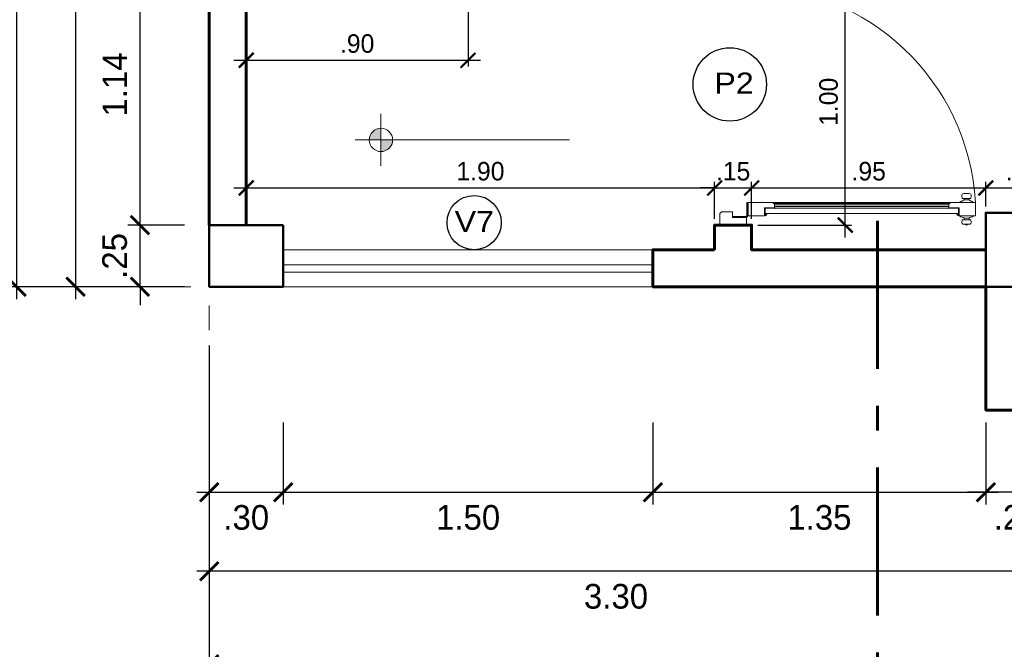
# Model space of a CAD drawing. Header units: metres. Extents: x -13 to 533, y -25 to 219.
# Tile 44 of 99: x 46.27 to 50.26, y -1.47 to 1.08. Entities that reach past the tile are written whole.
import ezdxf

# ---------------------------------------------------------------- set-up
doc = ezdxf.new("R2010")
doc.units = ezdxf.units.M
for name, pattern in [('ACAD_ISO03W100', [30, 12, -18]), ('ACAD_ISO10W100', [18, 12, -3, 0, -3]), ('DASHDOT', [1, 0.5, -0.25, 0, -0.25]), ('DASHED2', [0.375, 0.25, -0.125])]:
    doc.linetypes.add(name, pattern=pattern)
for name, color, linetype, lineweight in [('COLUMNAS', 5, 'Continuous', 80), ('CORTES', 252, 'Continuous', 25), ('COTAS', 4, 'Continuous', 13), ('EJES', 251, 'Continuous', 20), ('NPT', 255, 'Continuous', 13), ('Pluma 0.2', 252, 'Continuous', 20), ('PLUMA 0.8', 1, 'Continuous', 60), ('Proyecciones', 252, 'DASHED2', 13), ('VANOS', 254, 'Continuous', 20)]:
    doc.layers.add(name, color=color, linetype=linetype, lineweight=lineweight)
doc.layers.add('PLUMA 0.05', color=7, linetype='Continuous', lineweight=5, true_color=0x9c9c9c)
doc.styles.add('STYLE1', font='arial.ttf', dxfattribs={"height": 0.3})
doc.styles.add('TEXTOCENT', font='GOTHIC.TTF')
doc.dimstyles.new('PLANTA50', dxfattribs={"dimscale": 0.5, "dimtxt": 0.2, "dimasz": 0.15, "dimexe": 0.1, "dimexo": 0.1, "dimgap": 0.1, "dimtad": 2, "dimzin": 7, "dimdsep": 46, "dimtxsty": 'TEXTOCENT', "dimblk": 'ARCHTICK', "dimcen": 0.2, "dimdle": 0.1, "dimclrd": 8, "dimclre": 8, "dimclrt": 256, "dimaunit": 1, "dimadec": 0, "dimazin": 0, "dimtfac": 1, "dimtix": 1, "dimtmove": 2, "dimatfit": 3, "dimldrblk": 'ARCHTICK', "dimfxl": 1, "dimtolj": 1, "dimtzin": 0, "dimarcsym": 0})

# ---------------------------------------------------------------- blocks, each defined once
blk = doc.blocks.new('_ARCHTICK')
at = {"color": 0, "linetype": 'ByBlock', "const_width": 0.15}
blk.add_lwpolyline([(-0.5, -0.5), (0.5, 0.5)], dxfattribs=at)
blk = doc.blocks.new('*D399')
at = {"layer": 'COTAS', "color": 8, "lineweight": -2, "transparency": 16777216}
for p, q in [((46.7563, 0.25), (46.7563, 0.325)), ((46.9371, 0.25), (46.7063, 0.25)), ((46.7563, 0), (46.7563, 0.25)), ((46.9371, 0), (46.7063, 0)), ((46.7563, 0), (46.7563, -0.075))]:
    blk.add_line(p, q, dxfattribs=at)
at = {"layer": 'Defpoints', "color": 0, "lineweight": 5, "transparency": 16777216}
for p in [(46.7563, 0.25), (46.9871, 0.25), (46.9871, 0)]:
    blk.add_point(p, dxfattribs=at)
at = {"layer": 'COTAS', "color": 8, "lineweight": -2, "transparency": 16777216, "xscale": 0.075, "yscale": 0.075, "zscale": 0.075}
for p, rotation in [((46.7563, 0.25), 270), ((46.7563, 0), 90)]:
    blk.add_blockref('_ARCHTICK', p, dxfattribs=dict(at, rotation=rotation))
at = {"layer": 'COTAS', "transparency": 16777216, "insert": (46.6538, 0.125), "char_height": 0.1, "attachment_point": 5, "rotation": 90, "style": 'TEXTOCENT'}
blk.add_mtext('\\A1;.25', dxfattribs=at)
blk = doc.blocks.new('*D400')
at = {"layer": 'COTAS', "color": 8, "lineweight": -2, "transparency": 16777216}
for p, q in [((46.2553, 20.05), (46.2553, -0.05)), ((46.9871, 20), (46.2053, 20)), ((46.9371, 0), (46.2053, 0))]:
    blk.add_line(p, q, dxfattribs=at)
at = {"layer": 'Defpoints', "color": 0, "lineweight": 5, "transparency": 16777216}
for p in [(47.0371, 20), (46.2553, 0), (46.9871, 0)]:
    blk.add_point(p, dxfattribs=at)
at = {"layer": 'COTAS', "color": 8, "lineweight": -2, "transparency": 16777216, "xscale": 0.075, "yscale": 0.075, "zscale": 0.075}
for p, rotation in [((46.2553, 20), 90), ((46.2553, 0), 270)]:
    blk.add_blockref('_ARCHTICK', p, dxfattribs=dict(at, rotation=rotation))
at = {"layer": 'COTAS', "transparency": 16777216, "insert": (46.1527, 10), "char_height": 0.1, "attachment_point": 5, "rotation": 90, "style": 'TEXTOCENT'}
blk.add_mtext('\\A1;20.00', dxfattribs=at)
blk = doc.blocks.new('A$C7ABB6997')
at = {"layer": 'EJES', "color": 250, "linetype": 'DASHDOT', "ltscale": 0.01}
blk.add_line((0.22, 0.6), (0.22, 2.75), dxfattribs=at)
at = {"layer": 'EJES', "color": 250, "lineweight": 40}
blk.add_circle((0.22, 2.97), 0.22, dxfattribs=at)
blk = doc.blocks.new('*D401')
at = {"layer": 'COTAS', "color": 8, "lineweight": -2, "transparency": 16777216}
for p, q in [((46.7563, 0.2), (46.7563, 1.4404)), ((46.9871, 1.3904), (46.7063, 1.3904)), ((46.9371, 0.25), (46.7063, 0.25))]:
    blk.add_line(p, q, dxfattribs=at)
at = {"layer": 'Defpoints', "color": 0, "lineweight": 5, "transparency": 16777216}
for p in [(46.7563, 1.3904), (47.0371, 1.3904), (46.9871, 0.25)]:
    blk.add_point(p, dxfattribs=at)
at = {"layer": 'COTAS', "color": 8, "lineweight": -2, "transparency": 16777216, "xscale": 0.075, "yscale": 0.075, "zscale": 0.075}
for p, rotation in [((46.7563, 1.3904), 90), ((46.7563, 0.25), 270)]:
    blk.add_blockref('_ARCHTICK', p, dxfattribs=dict(at, rotation=rotation))
at = {"layer": 'COTAS', "transparency": 16777216, "insert": (46.6541, 0.8202), "char_height": 0.1, "attachment_point": 5, "rotation": 90, "style": 'TEXTOCENT'}
blk.add_mtext('\\A1;1.14', dxfattribs=at)
blk = doc.blocks.new('*D402')
at = {"layer": 'COTAS', "color": 8, "lineweight": -2, "transparency": 16777216}
for p, q in [((46.495, 3.625), (46.495, -0.05)), ((46.7063, 3.575), (46.445, 3.575)), ((46.9371, 0), (46.445, 0))]:
    blk.add_line(p, q, dxfattribs=at)
at = {"layer": 'Defpoints', "color": 0, "lineweight": 5, "transparency": 16777216}
for p in [(46.7563, 3.575), (46.495, 0), (46.9871, 0)]:
    blk.add_point(p, dxfattribs=at)
at = {"layer": 'COTAS', "color": 8, "lineweight": -2, "transparency": 16777216, "xscale": 0.075, "yscale": 0.075, "zscale": 0.075}
for p, rotation in [((46.495, 3.575), 90), ((46.495, 0), 270)]:
    blk.add_blockref('_ARCHTICK', p, dxfattribs=dict(at, rotation=rotation))
at = {"layer": 'COTAS', "transparency": 16777216, "insert": (46.3925, 1.7875), "char_height": 0.1, "attachment_point": 5, "rotation": 90, "style": 'TEXTOCENT'}
blk.add_mtext('\\A1;3.58', dxfattribs=at)
blk = doc.blocks.new('*D441')
at = {"layer": 'COTAS', "color": 8, "lineweight": -2, "transparency": 16777216}
for p, q in [((47.0371, -0.2376), (47.0371, -1.581)), ((53.0371, -0.2376), (53.0371, -1.581)), ((53.0871, -1.531), (46.9871, -1.531))]:
    blk.add_line(p, q, dxfattribs=at)
at = {"layer": 'Defpoints', "color": 0, "lineweight": 5, "transparency": 16777216}
for p in [(47.0371, -0.1876), (53.0371, -0.1876), (47.0371, -1.531)]:
    blk.add_point(p, dxfattribs=at)
at = {"layer": 'COTAS', "color": 8, "lineweight": -2, "transparency": 16777216, "xscale": 0.075, "yscale": 0.075, "zscale": 0.075, "rotation": 180}
blk.add_blockref('_ARCHTICK', (47.0371, -1.531), dxfattribs=at)
at = {"layer": 'COTAS', "color": 8, "lineweight": -2, "transparency": 16777216, "xscale": 0.075, "yscale": 0.075, "zscale": 0.075}
blk.add_blockref('_ARCHTICK', (53.0371, -1.531), dxfattribs=at)
at = {"layer": 'COTAS', "transparency": 16777216, "insert": (50.0371, -1.6335), "char_height": 0.1, "attachment_point": 5, "style": 'TEXTOCENT'}
blk.add_mtext('\\A1;6.00', dxfattribs=at)
blk = doc.blocks.new('*D442')
at = {"layer": 'COTAS', "color": 8, "lineweight": -2, "transparency": 16777216}
for p, q in [((50.1873, -0.55), (50.1873, -0.8833)), ((50.4371, -0.55), (50.4371, -0.8833)), ((50.1873, -0.8333), (50.1123, -0.8333)), ((50.4371, -0.8333), (50.1873, -0.8333)), ((50.4371, -0.8333), (50.5121, -0.8333))]:
    blk.add_line(p, q, dxfattribs=at)
at = {"layer": 'Defpoints', "color": 0, "lineweight": 5, "transparency": 16777216}
for p in [(50.1873, -0.5), (50.4371, -0.5), (50.1873, -0.8333)]:
    blk.add_point(p, dxfattribs=at)
at = {"layer": 'COTAS', "color": 8, "lineweight": -2, "transparency": 16777216, "xscale": 0.075, "yscale": 0.075, "zscale": 0.075}
blk.add_blockref('_ARCHTICK', (50.1873, -0.8333), dxfattribs=at)
at = {"layer": 'COTAS', "color": 8, "lineweight": -2, "transparency": 16777216, "xscale": 0.075, "yscale": 0.075, "zscale": 0.075, "rotation": 180}
blk.add_blockref('_ARCHTICK', (50.4371, -0.8333), dxfattribs=at)
at = {"layer": 'COTAS', "transparency": 16777216, "insert": (50.3122, -0.9358), "char_height": 0.1, "attachment_point": 5, "style": 'TEXTOCENT'}
blk.add_mtext('\\A1;.25', dxfattribs=at)
blk = doc.blocks.new('*D443')
at = {"layer": 'COTAS', "color": 8, "lineweight": -2, "transparency": 16777216}
for p, q in [((47.0371, -0.55), (47.0371, -1.2033)), ((50.337, -0.8833), (50.337, -1.2033)), ((50.387, -1.1533), (46.9871, -1.1533))]:
    blk.add_line(p, q, dxfattribs=at)
at = {"layer": 'Defpoints', "color": 0, "lineweight": 5, "transparency": 16777216}
for p in [(47.0371, -0.5), (50.337, -0.8333), (47.0371, -1.1533)]:
    blk.add_point(p, dxfattribs=at)
at = {"layer": 'COTAS', "color": 8, "lineweight": -2, "transparency": 16777216, "xscale": 0.075, "yscale": 0.075, "zscale": 0.075, "rotation": 180}
blk.add_blockref('_ARCHTICK', (47.0371, -1.1533), dxfattribs=at)
at = {"layer": 'COTAS', "color": 8, "lineweight": -2, "transparency": 16777216, "xscale": 0.075, "yscale": 0.075, "zscale": 0.075}
blk.add_blockref('_ARCHTICK', (50.337, -1.1533), dxfattribs=at)
at = {"layer": 'COTAS', "transparency": 16777216, "insert": (48.6871, -1.2558), "char_height": 0.1, "attachment_point": 5, "style": 'TEXTOCENT'}
blk.add_mtext('\\A1;3.30', dxfattribs=at)
blk = doc.blocks.new('*D444')
at = {"layer": 'COTAS', "color": 8, "lineweight": -2, "transparency": 16777216}
for p, q in [((47.0371, -0.55), (47.0371, -0.8833)), ((47.3371, -0.55), (47.3371, -0.8833)), ((46.9871, -0.8333), (47.3871, -0.8333))]:
    blk.add_line(p, q, dxfattribs=at)
at = {"layer": 'Defpoints', "color": 0, "lineweight": 5, "transparency": 16777216}
for p in [(47.0371, -0.5), (47.3371, -0.5), (47.3371, -0.8333)]:
    blk.add_point(p, dxfattribs=at)
at = {"layer": 'COTAS', "color": 8, "lineweight": -2, "transparency": 16777216, "xscale": 0.075, "yscale": 0.075, "zscale": 0.075, "rotation": 180}
blk.add_blockref('_ARCHTICK', (47.0371, -0.8333), dxfattribs=at)
at = {"layer": 'COTAS', "color": 8, "lineweight": -2, "transparency": 16777216, "xscale": 0.075, "yscale": 0.075, "zscale": 0.075}
blk.add_blockref('_ARCHTICK', (47.3371, -0.8333), dxfattribs=at)
at = {"layer": 'COTAS', "transparency": 16777216, "insert": (47.1871, -0.9358), "char_height": 0.1, "attachment_point": 5, "style": 'TEXTOCENT'}
blk.add_mtext('\\A1;.30', dxfattribs=at)
blk = doc.blocks.new('*D445')
at = {"layer": 'COTAS', "color": 8, "lineweight": -2, "transparency": 16777216}
for p, q in [((47.3371, -0.55), (47.3371, -0.8833)), ((48.8371, -0.55), (48.8371, -0.8833)), ((47.2871, -0.8333), (48.8871, -0.8333))]:
    blk.add_line(p, q, dxfattribs=at)
at = {"layer": 'Defpoints', "color": 0, "lineweight": 5, "transparency": 16777216}
for p in [(47.3371, -0.5), (48.8371, -0.5), (48.8371, -0.8333)]:
    blk.add_point(p, dxfattribs=at)
at = {"layer": 'COTAS', "color": 8, "lineweight": -2, "transparency": 16777216, "xscale": 0.075, "yscale": 0.075, "zscale": 0.075, "rotation": 180}
blk.add_blockref('_ARCHTICK', (47.3371, -0.8333), dxfattribs=at)
at = {"layer": 'COTAS', "color": 8, "lineweight": -2, "transparency": 16777216, "xscale": 0.075, "yscale": 0.075, "zscale": 0.075}
blk.add_blockref('_ARCHTICK', (48.8371, -0.8333), dxfattribs=at)
at = {"layer": 'COTAS', "transparency": 16777216, "insert": (48.0871, -0.9358), "char_height": 0.1, "attachment_point": 5, "style": 'TEXTOCENT'}
blk.add_mtext('\\A1;1.50', dxfattribs=at)
blk = doc.blocks.new('*D447')
at = {"layer": 'COTAS', "color": 8, "lineweight": -2, "transparency": 16777216}
for p, q in [((48.8371, -0.55), (48.8371, -0.8833)), ((50.1873, -0.55), (50.1873, -0.8833)), ((48.7871, -0.8333), (50.2373, -0.8333))]:
    blk.add_line(p, q, dxfattribs=at)
at = {"layer": 'Defpoints', "color": 0, "lineweight": 5, "transparency": 16777216}
for p in [(48.8371, -0.5), (50.1873, -0.5), (50.1873, -0.8333)]:
    blk.add_point(p, dxfattribs=at)
at = {"layer": 'COTAS', "color": 8, "lineweight": -2, "transparency": 16777216, "xscale": 0.075, "yscale": 0.075, "zscale": 0.075, "rotation": 180}
blk.add_blockref('_ARCHTICK', (48.8371, -0.8333), dxfattribs=at)
at = {"layer": 'COTAS', "color": 8, "lineweight": -2, "transparency": 16777216, "xscale": 0.075, "yscale": 0.075, "zscale": 0.075}
blk.add_blockref('_ARCHTICK', (50.1873, -0.8333), dxfattribs=at)
at = {"layer": 'COTAS', "transparency": 16777216, "insert": (49.5122, -0.9358), "char_height": 0.1, "attachment_point": 5, "style": 'TEXTOCENT'}
blk.add_mtext('\\A1;1.35', dxfattribs=at)
blk = doc.blocks.new('nivel')
at = {"layer": 'NPT', "ltscale": 2}
h = blk.add_hatch(color=256, dxfattribs=at)
h.paths.add_polyline_path([(0, 0.0392, 0.413106), (-0.0394, 0), (0, 0)])
h.paths.add_polyline_path([(0.0394, -0.0001, 0.000946), (0.0394, 0), (0, 0), (0, -0.0395, 0.414214)])
for points in [[(0, 0.088), (0, -0.088)], [(-0.0872, 0), (0.6377, 0)]]:
    blk.add_lwpolyline(points, dxfattribs=at)
blk.add_circle((0, -0.0001), 0.0394, dxfattribs=at)
blk = doc.blocks.new('*D492')
at = {"layer": 'COTAS', "color": 251, "linetype": 'Continuous', "lineweight": -2, "transparency": 16777216}
for p, q in [((49.6172, 0.2), (49.6172, 1.3)), ((49.2621, 1.25), (49.6422, 1.25)), ((49.2621, 0.25), (49.6422, 0.25))]:
    blk.add_line(p, q, dxfattribs=at)
at = {"layer": 'Defpoints', "color": 0, "linetype": 'Continuous', "lineweight": 5, "transparency": 16777216}
for p in [(49.2371, 1.25), (49.6172, 1.25), (49.2371, 0.25)]:
    blk.add_point(p, dxfattribs=at)
at = {"layer": 'COTAS', "color": 251, "linetype": 'Continuous', "lineweight": -2, "transparency": 16777216, "xscale": 0.06, "yscale": 0.06, "zscale": 0.06}
for p, rotation in [((49.6172, 1.25), 90), ((49.6172, 0.25), 270)]:
    blk.add_blockref('_ARCHTICK', p, dxfattribs=dict(at, rotation=rotation))
at = {"layer": 'COTAS', "color": 2, "linetype": 'Continuous', "lineweight": 5, "transparency": 16777216, "insert": (49.5497, 0.75), "char_height": 0.075, "attachment_point": 5, "rotation": 90}
blk.add_mtext('\\A1;1.00', dxfattribs=at)
blk = doc.blocks.new('*D514')
at = {"layer": 'COTAS', "color": 251, "linetype": 'Continuous', "lineweight": -2, "transparency": 16777216}
for p, q in [((47.1871, 1.375), (47.1871, 0.8932)), ((48.0871, 1.375), (48.0871, 0.8932)), ((47.1371, 0.9182), (48.1371, 0.9182))]:
    blk.add_line(p, q, dxfattribs=at)
at = {"layer": 'Defpoints', "color": 0, "linetype": 'Continuous', "lineweight": 5, "transparency": 16777216}
for p in [(47.1871, 1.4), (48.0871, 1.4), (48.0871, 0.9182)]:
    blk.add_point(p, dxfattribs=at)
at = {"layer": 'COTAS', "color": 251, "linetype": 'Continuous', "lineweight": -2, "transparency": 16777216, "xscale": 0.06, "yscale": 0.06, "zscale": 0.06, "rotation": 180}
blk.add_blockref('_ARCHTICK', (47.1871, 0.9182), dxfattribs=at)
at = {"layer": 'COTAS', "color": 251, "linetype": 'Continuous', "lineweight": -2, "transparency": 16777216, "xscale": 0.06, "yscale": 0.06, "zscale": 0.06}
blk.add_blockref('_ARCHTICK', (48.0871, 0.9182), dxfattribs=at)
at = {"layer": 'COTAS', "color": 2, "linetype": 'Continuous', "lineweight": 5, "transparency": 16777216, "insert": (47.6371, 0.9857), "char_height": 0.075, "attachment_point": 5}
blk.add_mtext('\\A1;.90', dxfattribs=at)
blk = doc.blocks.new('*D556')
at = {"layer": 'COTAS', "color": 251, "linetype": 'Continuous', "lineweight": -2, "transparency": 16777216}
for p, q in [((47.1371, 0.4006), (49.1371, 0.4006)), ((47.1871, 0.275), (47.1871, 0.4256)), ((49.0871, 0.275), (49.0871, 0.4256))]:
    blk.add_line(p, q, dxfattribs=at)
at = {"layer": 'Defpoints', "color": 0, "linetype": 'Continuous', "lineweight": 5, "transparency": 16777216}
for p in [(49.0871, 0.4006), (47.1871, 0.25), (49.0871, 0.25)]:
    blk.add_point(p, dxfattribs=at)
at = {"layer": 'COTAS', "color": 251, "linetype": 'Continuous', "lineweight": -2, "transparency": 16777216, "xscale": 0.06, "yscale": 0.06, "zscale": 0.06, "rotation": 180}
blk.add_blockref('_ARCHTICK', (47.1871, 0.4006), dxfattribs=at)
at = {"layer": 'COTAS', "color": 251, "linetype": 'Continuous', "lineweight": -2, "transparency": 16777216, "xscale": 0.06, "yscale": 0.06, "zscale": 0.06}
blk.add_blockref('_ARCHTICK', (49.0871, 0.4006), dxfattribs=at)
at = {"layer": 'COTAS', "color": 2, "linetype": 'Continuous', "lineweight": 5, "transparency": 16777216, "insert": (48.1371, 0.4681), "char_height": 0.075, "attachment_point": 5}
blk.add_mtext('\\A1;1.90', dxfattribs=at)
blk = doc.blocks.new('*D557')
at = {"layer": 'COTAS', "color": 251, "linetype": 'Continuous', "lineweight": -2, "transparency": 16777216}
for p, q in [((49.0871, 0.4006), (49.0271, 0.4006)), ((49.0871, 0.275), (49.0871, 0.4256)), ((49.0871, 0.4006), (49.2371, 0.4006)), ((49.2371, 0.275), (49.2371, 0.4256)), ((49.2371, 0.4006), (49.2971, 0.4006))]:
    blk.add_line(p, q, dxfattribs=at)
at = {"layer": 'Defpoints', "color": 0, "linetype": 'Continuous', "lineweight": 5, "transparency": 16777216}
for p in [(49.2371, 0.4006), (49.0871, 0.25), (49.2371, 0.25)]:
    blk.add_point(p, dxfattribs=at)
at = {"layer": 'COTAS', "color": 251, "linetype": 'Continuous', "lineweight": -2, "transparency": 16777216, "xscale": 0.06, "yscale": 0.06, "zscale": 0.06}
blk.add_blockref('_ARCHTICK', (49.0871, 0.4006), dxfattribs=at)
at = {"layer": 'COTAS', "color": 251, "linetype": 'Continuous', "lineweight": -2, "transparency": 16777216, "xscale": 0.06, "yscale": 0.06, "zscale": 0.06, "rotation": 180}
blk.add_blockref('_ARCHTICK', (49.2371, 0.4006), dxfattribs=at)
at = {"layer": 'COTAS', "color": 2, "linetype": 'Continuous', "lineweight": 5, "transparency": 16777216, "insert": (49.1621, 0.4681), "char_height": 0.075, "attachment_point": 5}
blk.add_mtext('\\A1;.15', dxfattribs=at)
blk = doc.blocks.new('*D558')
at = {"layer": 'COTAS', "color": 251, "linetype": 'Continuous', "lineweight": -2, "transparency": 16777216}
for p, q in [((49.1871, 0.4006), (50.2371, 0.4006)), ((49.2371, 0.275), (49.2371, 0.4256)), ((50.1871, 0.325), (50.1871, 0.4256))]:
    blk.add_line(p, q, dxfattribs=at)
at = {"layer": 'Defpoints', "color": 0, "linetype": 'Continuous', "lineweight": 5, "transparency": 16777216}
for p in [(50.1871, 0.4006), (50.1871, 0.3), (49.2371, 0.25)]:
    blk.add_point(p, dxfattribs=at)
at = {"layer": 'COTAS', "color": 251, "linetype": 'Continuous', "lineweight": -2, "transparency": 16777216, "xscale": 0.06, "yscale": 0.06, "zscale": 0.06, "rotation": 180}
blk.add_blockref('_ARCHTICK', (49.2371, 0.4006), dxfattribs=at)
at = {"layer": 'COTAS', "color": 251, "linetype": 'Continuous', "lineweight": -2, "transparency": 16777216, "xscale": 0.06, "yscale": 0.06, "zscale": 0.06}
blk.add_blockref('_ARCHTICK', (50.1871, 0.4006), dxfattribs=at)
at = {"layer": 'COTAS', "color": 2, "linetype": 'Continuous', "lineweight": 5, "transparency": 16777216, "insert": (49.7121, 0.4681), "char_height": 0.075, "attachment_point": 5}
blk.add_mtext('\\A1;.95', dxfattribs=at)
blk = doc.blocks.new('*D559')
at = {"layer": 'COTAS', "color": 251, "linetype": 'Continuous', "lineweight": -2, "transparency": 16777216}
for p, q in [((50.1371, 0.4006), (50.5371, 0.4006)), ((50.1871, 0.325), (50.1871, 0.4256)), ((50.4871, 0.325), (50.4871, 0.4256))]:
    blk.add_line(p, q, dxfattribs=at)
at = {"layer": 'Defpoints', "color": 0, "linetype": 'Continuous', "lineweight": 5, "transparency": 16777216}
for p in [(50.4871, 0.4006), (50.1871, 0.3), (50.4871, 0.3)]:
    blk.add_point(p, dxfattribs=at)
at = {"layer": 'COTAS', "color": 251, "linetype": 'Continuous', "lineweight": -2, "transparency": 16777216, "xscale": 0.06, "yscale": 0.06, "zscale": 0.06, "rotation": 180}
blk.add_blockref('_ARCHTICK', (50.1871, 0.4006), dxfattribs=at)
at = {"layer": 'COTAS', "color": 251, "linetype": 'Continuous', "lineweight": -2, "transparency": 16777216, "xscale": 0.06, "yscale": 0.06, "zscale": 0.06}
blk.add_blockref('_ARCHTICK', (50.4871, 0.4006), dxfattribs=at)
at = {"layer": 'COTAS', "color": 2, "linetype": 'Continuous', "lineweight": 5, "transparency": 16777216, "insert": (50.3371, 0.4681), "char_height": 0.075, "attachment_point": 5}
blk.add_mtext('\\A1;.30', dxfattribs=at)
blk = doc.blocks.new('A$C387263C3')
at = {"layer": 'PLUMA 0.05', "lineweight": 9}
blk.add_arc((0.0378, 0.108), 0.9309, 0, 86.6744, dxfattribs=at)
at = {"layer": 'Pluma 0.2', "lineweight": 9}
for p, q in [((0.0005, 0.997), (0.0005, 1.0044)), ((0.0005, 1.0044), (0.0035, 1.0044)), ((0.0005, 0.997), (0.0005, 1.0044)), ((0.0005, 1.0044), (0.0035, 1.0044)), ((0.0035, 0.9893), (0.0035, 1.0121)), ((0.0035, 0.9893), (0.0035, 1.0121)), ((0.0035, 1.0044), (0.0035, 0.997)), ((0.0035, 1.0044), (0.0035, 0.997)), ((0.0216, 1.018), (0.0123, 1.0203)), ((0.0216, 1.018), (0.0123, 1.0203)), ((0.0216, 0.9835), (0.0216, 1.018)), ((0.0216, 0.9835), (0.0216, 1.018)), ((0.0216, 1.0109), (0.0277, 1.0109)), ((0.0216, 1.0109), (0.0277, 1.0109)), ((0.0277, 0.9906), (0.0277, 1.0109)), ((0.0277, 0.9906), (0.0277, 1.0109)), ((0.0334, 1.027), (0.0378, 1.027)), ((0.0334, 1.027), (0.0378, 1.027)), ((0.0918, 1.0373), (0.0378, 1.0373)), ((0.0378, 1.0373), (0.0918, 1.0373)), ((0.0378, 0.9705), (0.0378, 1.0373)), ((0.0918, 1.0373), (0.0378, 1.0373)), ((0.0378, 1.0373), (0.0918, 1.0373)), ((0.0378, 0.9705), (0.0378, 1.0373)), ((0.0918, 0.9362), (0.0918, 1.0373)), ((0.0918, 0.9362), (0.0918, 1.0373)), ((0.0962, 1.027), (0.0918, 1.027)), ((0.0962, 1.027), (0.0918, 1.027)), ((0.108, 1.0109), (0.1019, 1.0109)), ((0.1019, 0.9906), (0.1019, 1.0109)), ((0.108, 1.0109), (0.1019, 1.0109)), ((0.1019, 0.9906), (0.1019, 1.0109)), ((0.108, 1.018), (0.1192, 1.0203)), ((0.108, 1.018), (0.1192, 1.0203)), ((0.108, 0.9835), (0.108, 1.018)), ((0.108, 0.9835), (0.108, 1.018)), ((0.128, 0.9893), (0.128, 1.0121)), ((0.128, 0.9893), (0.128, 1.0121)), ((0.0035, 0.997), (0.0005, 0.997)), ((0.0035, 0.997), (0.0005, 0.997)), ((0.0216, 0.9835), (0.0123, 0.9812)), ((0.0216, 0.9835), (0.0123, 0.9812)), ((0.0216, 0.9906), (0.0277, 0.9906)), ((0.0216, 0.9906), (0.0277, 0.9906)), ((0.0334, 0.9744), (0.0378, 0.9744)), ((0.0334, 0.9744), (0.0378, 0.9744)), ((0.0706, 0.9705), (0.0378, 0.9705)), ((0.0706, 0.9705), (0.0378, 0.9705)), ((0.0447, 0.9683), (0.0378, 0.9683)), ((0.0447, 0.9683), (0.0378, 0.9683)), ((0.0447, 0.9614), (0.0447, 0.9683)), ((0.0447, 0.9614), (0.0447, 0.9683)), ((0.0468, 0.9683), (0.0684, 0.9683)), ((0.0684, 0.9683), (0.0468, 0.9683)), ((0.0468, 0.5394), (0.0468, 0.9683)), ((0.0468, 0.514), (0.0468, 0.9683)), ((0.0468, 0.9683), (0.0684, 0.9683)), ((0.0684, 0.9683), (0.0468, 0.9683)), ((0.0468, 0.5394), (0.0468, 0.9683)), ((0.0468, 0.514), (0.0468, 0.9683)), ((0.0684, 0.9293), (0.0684, 0.9683)), ((0.0684, 0.9293), (0.0684, 0.9683)), ((0.0706, 0.9293), (0.0706, 0.9705)), ((0.0706, 0.9293), (0.0706, 0.9705)), ((0.0962, 0.9744), (0.0918, 0.9744)), ((0.0962, 0.9744), (0.0918, 0.9744)), ((0.108, 0.9906), (0.1019, 0.9906)), ((0.108, 0.9906), (0.1019, 0.9906)), ((0.108, 0.9835), (0.1192, 0.9812)), ((0.108, 0.9835), (0.1192, 0.9812)), ((0.0684, 0.9293), (0.0676, 0.9285)), ((0.0684, 0.9293), (0.0676, 0.9285)), ((0.0684, 0.9276), (0.0676, 0.9285)), ((0.0684, 0.9276), (0.0676, 0.9285)), ((0.0684, 0.5394), (0.0684, 0.9276)), ((0.0684, 0.514), (0.0684, 0.9276)), ((0.0684, 0.5394), (0.0684, 0.9276)), ((0.0684, 0.514), (0.0684, 0.9276)), ((0.0849, 0.9293), (0.0706, 0.9293)), ((0.0849, 0.9293), (0.0706, 0.9293)), ((0.0754, 0.2225), (0.0754, 0.9293)), ((0.0754, 0.2225), (0.0754, 0.9293)), ((0.0818, 0.2225), (0.0818, 0.9293)), ((0.0818, 0.2225), (0.0818, 0.9293)), ((0.0849, 0.9293), (0.0918, 0.9362)), ((0.0849, 0.9293), (0.0918, 0.9362)), ((0.0882, 0.2193), (0.0882, 0.9325)), ((0.0882, 0.2193), (0.0882, 0.9325)), ((0.09, 0.2174), (0.09, 0.9344)), ((0.09, 0.2174), (0.09, 0.9344)), ((0.0918, 0.2156), (0.0918, 0.9362)), ((0.0918, 0.2156), (0.0918, 0.9362)), ((0.0468, 0.5394), (0.0468, 0.1835)), ((0.0468, 0.5394), (0.0468, 0.1835)), ((0.0684, 0.5394), (0.0684, 0.2242)), ((0.0684, 0.5394), (0.0684, 0.2242)), ((0.0468, 0.514), (0.0468, 0.1835)), ((0.0468, 0.514), (0.0468, 0.1835)), ((0.0684, 0.514), (0.0684, 0.2242)), ((0.0684, 0.514), (0.0684, 0.2242)), ((0.0684, 0.2242), (0.0676, 0.2233)), ((0.0684, 0.2242), (0.0676, 0.2233)), ((0.0684, 0.2225), (0.0676, 0.2233)), ((0.0684, 0.2225), (0.0676, 0.2233)), ((0.0684, 0.2225), (0.0684, 0.1835)), ((0.0684, 0.2225), (0.0684, 0.1835)), ((0.0706, 0.2225), (0.0706, 0.1813)), ((0.0849, 0.2225), (0.0706, 0.2225)), ((0.0706, 0.2225), (0.0706, 0.1813)), ((0.0849, 0.2225), (0.0706, 0.2225)), ((0.0849, 0.2225), (0.0918, 0.2156)), ((0.0849, 0.2225), (0.0918, 0.2156)), ((0.0918, 0.2156), (0.0918, 0.1145)), ((0.0918, 0.2156), (0.0918, 0.1145)), ((0.0447, 0.1835), (0.0378, 0.1835)), ((0.0447, 0.1835), (0.0378, 0.1835)), ((0.0378, 0.1813), (0.0378, 0.1145)), ((0.0706, 0.1813), (0.0378, 0.1813)), ((0.0378, 0.1813), (0.0378, 0.1145)), ((0.0706, 0.1813), (0.0378, 0.1813)), ((0.0447, 0.1904), (0.0447, 0.1835)), ((0.0447, 0.1904), (0.0447, 0.1835)), ((0.0468, 0.1835), (0.0684, 0.1835)), ((0.0684, 0.1835), (0.0468, 0.1835)), ((0.0468, 0.1835), (0.0684, 0.1835)), ((0.0684, 0.1835), (0.0468, 0.1835)), ((0, 0), (0, 0.108)), ((0, 0.108), (0.0313, 0.108)), ((0, 0), (0, 0.108)), ((0, 0.108), (0.0313, 0.108)), ((0.0313, 0.0518), (0.0313, 0.108)), ((0.0313, 0.0518), (0.0313, 0.108)), ((0.0335, 0.054), (0.0335, 0.108)), ((0.0335, 0.108), (0.0356, 0.108)), ((0.0335, 0.054), (0.0335, 0.108)), ((0.0335, 0.108), (0.0356, 0.108)), ((0.0356, 0.054), (0.0356, 0.108)), ((0.0356, 0.054), (0.0356, 0.108)), ((0.0918, 0.1145), (0.0378, 0.1145)), ((0.0378, 0.1145), (0.0918, 0.1145)), ((0.0918, 0.1145), (0.0378, 0.1145)), ((0.0378, 0.1145), (0.0918, 0.1145)), ((0.0378, 0.1102), (0.0378, 0.1123)), ((0.0918, 0.1123), (0.0378, 0.1123)), ((0.0378, 0.1102), (0.0378, 0.1123)), ((0.0918, 0.1123), (0.0378, 0.1123)), ((0.0378, 0.1102), (0.0918, 0.1102)), ((0.0378, 0.1102), (0.0918, 0.1102)), ((0.0918, 0.1123), (0.0918, 0.1102)), ((0.0918, 0.1123), (0.0918, 0.1102)), ((0.9687, 0.0518), (0.9687, 0.108)), ((1, 0.108), (0.9687, 0.108)), ((0.9687, 0.0518), (0.9687, 0.108)), ((1, 0.108), (0.9687, 0.108)), ((1, 0), (1, 0.108)), ((1, 0), (1, 0.108)), ((0.0313, 0.0518), (0.054, 0.0518)), ((0.0313, 0.0518), (0.054, 0.0518)), ((0.0356, 0.054), (0.0335, 0.054)), ((0.0356, 0.054), (0.0335, 0.054)), ((0.054, 0.0069), (0.054, 0.0518)), ((0.054, 0.0069), (0.054, 0.0518)), ((0.9687, 0.0518), (0.946, 0.0518)), ((0.946, 0.0069), (0.946, 0.0518)), ((0.9687, 0.0518), (0.946, 0.0518)), ((0.946, 0.0069), (0.946, 0.0518)), ((0, 0), (0.0471, 0)), ((0, 0), (0.0471, 0)), ((0.0471, 0), (0.054, 0.0069)), ((0.0471, 0), (0.054, 0.0069)), ((0.9529, 0), (0.946, 0.0069)), ((0.9529, 0), (0.946, 0.0069)), ((1, 0), (0.9529, 0)), ((1, 0), (0.9529, 0))]:
    blk.add_line(p, q, dxfattribs=at)
for centre, major_axis, ratio, start_param, end_param in [((0.0116, 1.0121), (0.00575, 0.00575), 1, 0.703792, 2.356194), ((0.0116, 1.0121), (0.00575, 0.00575), 1, 0.703792, 2.356194), ((0.0078, 1.0271), (0.0182, 0.0182), 1, -1.468973, -0.787147), ((0.0078, 1.0271), (0.0182, 0.0182), 1, -1.468973, -0.787147), ((0.1218, 1.0271), (0.0182, -0.0182), 1, 3.92874, 4.610566), ((0.1218, 1.0271), (0.0182, -0.0182), 1, 3.92874, 4.610566), ((0.1198, 1.0121), (0.00575, 0.00575), 1, -0.785398, 0.867005), ((0.1198, 1.0121), (0.00575, 0.00575), 1, -0.785398, 0.867005), ((0.0116, 0.9893), (0.00575, -0.00575), 1, 3.926991, 5.579394), ((0.0116, 0.9893), (0.00575, -0.00575), 1, 3.926991, 5.579394), ((0.0078, 0.9744), (0.0182, -0.0182), 1, 0.787147, 1.468973), ((0.0078, 0.9744), (0.0182, -0.0182), 1, 0.787147, 1.468973), ((0.0447, 0.9683), (0.00485, -0.00485), 1, 3.926991, 5.497787), ((0.0447, 0.9683), (0.00485, -0.00485), 1, 3.926991, 5.497787), ((0.1218, 0.9744), (0.0182, 0.0182), 1, 1.672619, 2.354445), ((0.1218, 0.9744), (0.0182, 0.0182), 1, 1.672619, 2.354445), ((0.1198, 0.9893), (0.00575, -0.00575), 1, 5.41618, 7.068584), ((0.1198, 0.9893), (0.00575, -0.00575), 1, 5.41618, 7.068584), ((0.0447, 0.1835), (0.00485, 0.00485), 1, 0.785398, 2.356194), ((0.0447, 0.1835), (0.00485, 0.00485), 1, 0.785398, 2.356194), ((0.0356, 0.1102), (0.00153, 0.00153), 0.999998, 2.531896, 8.815081), ((0.0356, 0.1102), (0.00153, 0.00153), 0.999998, 2.531896, 8.815081)]:
    blk.add_ellipse(centre, major_axis=major_axis, ratio=ratio, start_param=start_param, end_param=end_param, dxfattribs=at)

msp = doc.modelspace()

# ---------------------------------------------------------------- linework, layer by layer
at = {"linetype": 'Continuous'}
for centre, radius in [((49.1487, 0.8206), 0.1488), ((48.1116, 0.26), 0.11)]:
    msp.add_circle(centre, radius, dxfattribs=at)
at = {"layer": 'COLUMNAS', "linetype": 'Continuous', "lineweight": 50}
for points in [[(50.4871, 0.3), (50.1871, 0.3), (50.1871, 0), (50.4871, 0)], [(47.3371, 0.25), (47.0371, 0.25), (47.0371, 0), (47.3371, 0)]]:
    msp.add_lwpolyline(points, close=True, dxfattribs=at)
at = {"layer": 'CORTES', "linetype": 'ACAD_ISO10W100', "lineweight": 60, "ltscale": 0.05}
msp.add_lwpolyline([(49.748, 0.2669), (49.748, -2.3734)], dxfattribs=at)
at = {"layer": 'Pluma 0.2', "color": 0}
for points in [[(47.3371, 0.15), (48.8371, 0.15)], [(47.3371, 0), (48.8371, 0)]]:
    msp.add_lwpolyline(points, dxfattribs=at)
at = {"layer": 'Pluma 0.2', "color": 0, "linetype": 'Continuous', "lineweight": 5}
for points in [[(47.3371, 0.0891), (48.8371, 0.0891)], [(47.3371, 0.0591), (48.8371, 0.0591)]]:
    msp.add_lwpolyline(points, dxfattribs=at)
at = {"layer": 'PLUMA 0.8'}
for points in [[(47.0371, 3.45), (47.0371, 0.25)], [(47.1871, 3.45), (47.1871, 0.25), (47.1871, 0.25)], [(50.1872, 0.15), (49.2371, 0.15), (49.2371, 0.25), (49.0871, 0.25), (49.0871, 0.15)], [(49.0871, 0.15), (48.8371, 0.15), (48.8371, 0), (50.187, 0)], [(50.4372, -0.5), (50.1873, -0.5), (50.187, 0)]]:
    msp.add_lwpolyline(points, dxfattribs=at)

# ---------------------------------------------------------------- block references
at = {"layer": 'EJES', "ltscale": 0.5}
for p, rotation in [((48.3621, -0.22), 90.00000000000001), ((47.2571, 0.5242), 180), ((50.557, 0.5242), 180)]:
    msp.add_blockref('A$C7ABB6997', p, dxfattribs=dict(at, rotation=rotation))
at = {"layer": 'Proyecciones', "linetype": 'ACAD_ISO03W100', "ltscale": 0.005, "xscale": 1.199999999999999, "yscale": 1.199999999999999, "zscale": 1.199999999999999}
msp.add_blockref('nivel', (47.7337, 0.5956, 0), dxfattribs=at)
at = {"layer": 'VANOS', "xscale": -1, "rotation": 270}
msp.add_blockref('A$C387263C3', (49.1081, 0.25), dxfattribs=at)

# ---------------------------------------------------------------- texts
at = {"color": 9, "linetype": 'Continuous', "style": 'STYLE1', "width": 1.1}
for s, p in [('P2', (49.0861, 0.7836)), ('V7', (48.0327, 0.222))]:
    msp.add_text(s, height=0.085, dxfattribs=at).set_placement(p)

# ---------------------------------------------------------------- dimensions: what is measured, and where the dimension line sits
at = {"layer": 'COTAS'}
for base, p1, p2, angle, picture, middle in [((46.2553, 0), (47.0371, 20), (46.9871, 0), 90, '*D400', (46.1527, 10)), ((46.4949704, -0.0000001), (46.7563049, 3.5750001), (46.9870903, -0.0000001), 90, '*D402', (46.3924551, 1.7875)), ((46.7563, 1.3904), (46.9871, 0.25), (47.0371, 1.3904), 270, '*D401', (46.6541, 0.8202)), ((47.0371, -1.531), (53.0371, -0.1876), (47.0371, -0.1876), 180, '*D441', (50.0371, -1.6335)), ((47.0371, -1.1533), (50.337, -0.8333), (47.0371, -0.5), 180, '*D443', (48.6871, -1.2558)), ((50.1873, -0.8333), (50.4371, -0.5), (50.1873, -0.5), 180, '*D442', (50.3122, -0.9358))]:
    dim = msp.add_linear_dim(base=base, p1=p1, p2=p2, angle=angle, dimstyle='PLANTA50', dxfattribs=at)
    dim.commit()
    dim.dimension.update_dxf_attribs({"geometry": picture, "text_midpoint": middle})
at = {"layer": 'COTAS', "linetype": 'Continuous', "lineweight": 5}
for base, p1, p2, picture, middle in [((48.0871, 0.9182), (47.1871, 1.4), (48.0871, 1.4), '*D514', (47.6371, 0.9857)), ((49.0871, 0.4006), (47.1871, 0.25), (49.0871, 0.25), '*D556', (48.1371, 0.4681)), ((49.2371, 0.4006), (49.0871, 0.25), (49.2371, 0.25), '*D557', (49.1621, 0.4681)), ((50.1871, 0.4006), (49.2371, 0.25), (50.1871, 0.3), '*D558', (49.7121, 0.4681)), ((50.4871, 0.4006), (50.1871, 0.3), (50.4871, 0.3), '*D559', (50.3371, 0.4681))]:
    dim = msp.add_linear_dim(base=base, p1=p1, p2=p2, dimstyle='PLANTA50', override={"dimtxt": 0.15, "dimasz": 0.12, "dimexe": 0.05, "dimexo": 0.05, "dimgap": 0.06, "dimtad": 1, "dimtxsty": 'Standard', "dimclrd": 251, "dimclre": 251, "dimclrt": 2}, dxfattribs=at)
    dim.commit()
    dim.dimension.update_dxf_attribs({"geometry": picture, "text_midpoint": middle})
dim = msp.add_linear_dim(base=(49.6172, 1.25), p1=(49.2371, 0.25), p2=(49.2371, 1.25), angle=90, dimstyle='PLANTA50', override={"dimtxt": 0.15, "dimasz": 0.12, "dimexe": 0.05, "dimexo": 0.05, "dimgap": 0.06, "dimtad": 1, "dimtxsty": 'Standard', "dimclrd": 251, "dimclre": 251, "dimclrt": 2}, dxfattribs=at)
dim.commit()
dim.dimension.update_dxf_attribs({"geometry": '*D492', "text_midpoint": (49.5497, 0.75)})
at = {"layer": 'COTAS'}
dim = msp.add_aligned_dim(p1=(46.9871, 0), p2=(46.9871, 0.25), distance=0.2308, dimstyle='PLANTA50', dxfattribs=at)
dim.commit()
dim.dimension.update_dxf_attribs({"geometry": '*D399', "text_midpoint": (46.6538, 0.125)})
for base, p1, p2, picture, middle in [((47.3371, -0.8333), (47.0371, -0.5), (47.3371, -0.5), '*D444', (47.1871, -0.9358)), ((48.8371, -0.8333), (47.3371, -0.5), (48.8371, -0.5), '*D445', (48.0871, -0.9358)), ((50.1873, -0.8333), (48.8371, -0.5), (50.1873, -0.5), '*D447', (49.5122, -0.9358))]:
    dim = msp.add_linear_dim(base=base, p1=p1, p2=p2, dimstyle='PLANTA50', dxfattribs=at)
    dim.commit()
    dim.dimension.update_dxf_attribs({"geometry": picture, "text_midpoint": middle})

doc.saveas('drawing.dxf')
